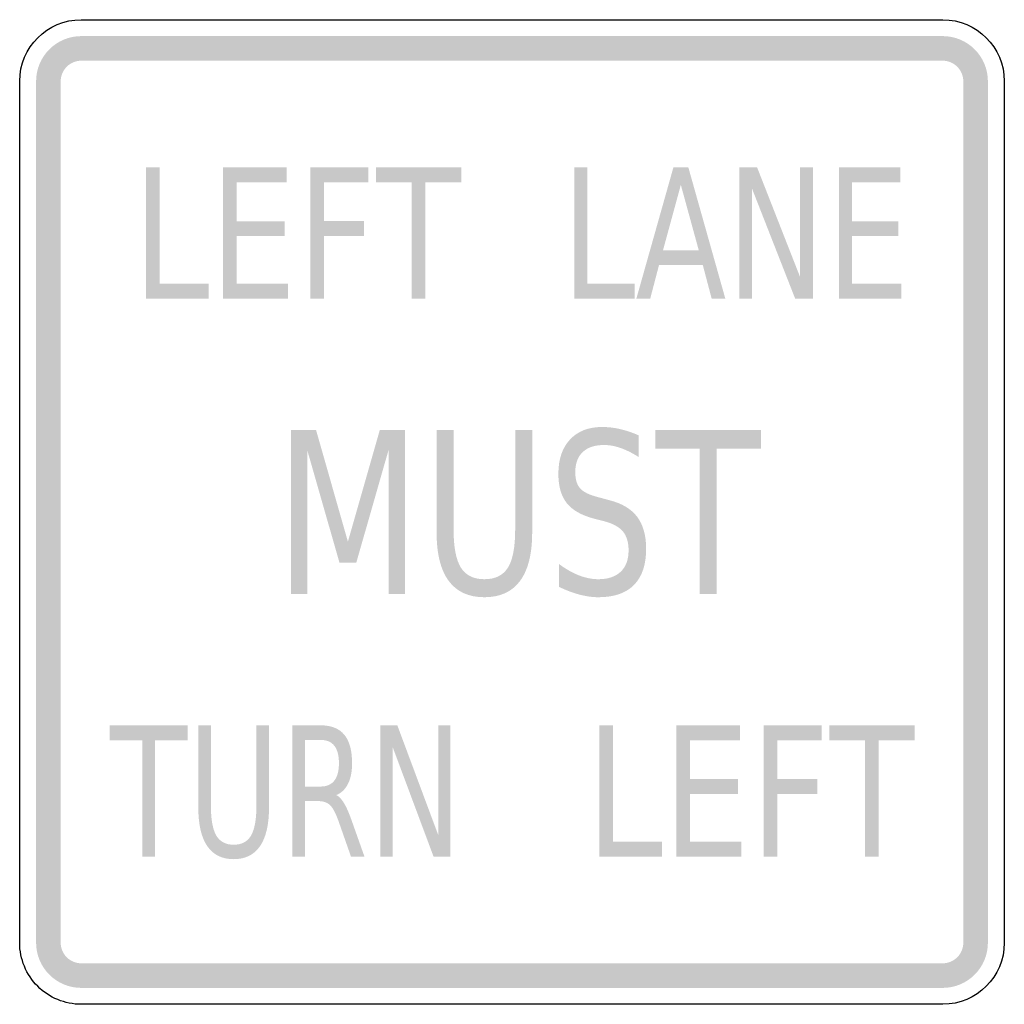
# Model space of a CAD drawing. Header units: inches. Extents: x -15 to 15, y -15 to 15.
import ezdxf

# ---------------------------------------------------------------- set-up
doc = ezdxf.new("R2010")
doc.units = ezdxf.units.IN
doc.header["$MEASUREMENT"] = 0

msp = doc.modelspace()

# ---------------------------------------------------------------- hatches: boundary and pattern name
for points in [[(-13.125, 14.5), (-13.26, 14.493), (-13.393, 14.474), (-13.524, 14.441), (-13.651, 14.395), (-13.773, 14.338), (-13.889, 14.268), (-13.997, 14.188), (-14.097, 14.097), (-14.188, 13.997), (-14.268, 13.889), (-14.338, 13.773), (-14.395, 13.651), (-14.441, 13.524), (-14.474, 13.393), (-14.493, 13.26), (-14.5, 13.125), (-13.75, 13.125), (-13.747, 13.186), (-13.738, 13.247), (-13.723, 13.306), (-13.702, 13.364), (-13.676, 13.42), (-13.645, 13.472), (-13.608, 13.521), (-13.567, 13.567), (-13.522, 13.608), (-13.472, 13.645), (-13.42, 13.676), (-13.364, 13.702), (-13.306, 13.723), (-13.247, 13.738), (-13.186, 13.747), (-13.125, 13.75), (-13.125, 14.5)], [(-13.125, 13.75), (13.125, 13.75), (13.125, 14.5), (-13.125, 14.5), (-13.125, 13.75)], [(14.5, 13.125), (14.493, 13.26), (14.474, 13.393), (14.441, 13.524), (14.395, 13.651), (14.338, 13.773), (14.268, 13.889), (14.188, 13.997), (14.097, 14.097), (13.997, 14.188), (13.889, 14.268), (13.773, 14.338), (13.651, 14.395), (13.524, 14.441), (13.393, 14.474), (13.26, 14.493), (13.125, 14.5), (13.125, 13.75), (13.186, 13.747), (13.247, 13.738), (13.306, 13.723), (13.364, 13.702), (13.42, 13.676), (13.472, 13.645), (13.521, 13.608), (13.567, 13.567), (13.608, 13.521), (13.645, 13.472), (13.676, 13.42), (13.702, 13.364), (13.723, 13.306), (13.738, 13.247), (13.747, 13.186), (13.75, 13.125), (14.5, 13.125)], [(-13.75, -13.125), (-13.75, 13.125), (-14.5, 13.125), (-14.5, -13.125), (-13.75, -13.125)], [(13.75, 13.125), (13.75, -13.125), (14.5, -13.125), (14.5, 13.125), (13.75, 13.125)], [(-11.149, 10.5), (-10.733, 10.5), (-10.733, 6.955), (-9.238, 6.955), (-9.238, 6.5), (-11.149, 6.5), (-11.149, 10.5)], [(-8.804, 10.5), (-6.863, 10.5), (-6.863, 10.045), (-8.388, 10.045), (-8.388, 8.86), (-6.925, 8.86), (-6.925, 8.405), (-8.388, 8.405), (-8.388, 6.955), (-6.824, 6.955), (-6.824, 6.5), (-8.804, 6.5), (-8.804, 10.5)], [(-6.143, 10.5), (-4.379, 10.5), (-4.379, 10.045), (-5.727, 10.045), (-5.727, 8.866), (-4.509, 8.866), (-4.509, 8.41), (-5.727, 8.41), (-5.727, 6.5), (-6.143, 6.5), (-6.143, 10.5)], [(-4.143, 10.5), (-1.547, 10.5), (-1.547, 10.045), (-2.637, 10.045), (-2.637, 6.5), (-3.053, 6.5), (-3.053, 10.045), (-4.143, 10.045), (-4.143, 10.5)], [(1.898, 10.5), (2.299, 10.5), (2.299, 6.955), (3.738, 6.955), (3.738, 6.5), (1.898, 6.5), (1.898, 10.5)], [(6.929, 10.5), (7.468, 10.5), (8.78, 7.154), (8.78, 10.5), (9.167, 10.5), (9.167, 6.5), (8.628, 6.5), (7.316, 9.846), (7.316, 6.5), (6.929, 6.5), (6.929, 10.5)], [(9.962, 10.5), (11.83, 10.5), (11.83, 10.045), (10.362, 10.045), (10.362, 8.86), (11.771, 8.86), (11.771, 8.405), (10.362, 8.405), (10.362, 6.955), (11.867, 6.955), (11.867, 6.5), (9.962, 6.5), (9.962, 10.5)], [(-6.738, 2.5), (-5.971, 2.5), (-5, -0.903), (-4.027, 2.5), (-3.26, 2.5), (-3.26, -2.5), (-3.761, -2.5), (-3.761, 1.89), (-4.743, -1.539), (-5.258, -1.539), (-6.24, 1.89), (-6.24, -2.5), (-6.738, -2.5), (-6.738, 2.5)], [(4.367, 2.5), (7.582, 2.5), (7.582, 1.931), (6.232, 1.931), (6.232, -2.5), (5.717, -2.5), (5.717, 1.931), (4.367, 1.931), (4.367, 2.5)], [(-12.258, -6.5), (-9.879, -6.5), (-9.879, -6.955), (-10.878, -6.955), (-10.878, -10.5), (-11.259, -10.5), (-11.259, -6.955), (-12.258, -6.955), (-12.258, -6.5)], [(-4.007, -6.5), (-3.494, -6.5), (-2.246, -9.846), (-2.246, -6.5), (-1.877, -6.5), (-1.877, -10.5), (-2.39, -10.5), (-3.639, -7.154), (-3.639, -10.5), (-4.007, -10.5), (-4.007, -6.5)], [(2.664, -6.5), (3.08, -6.5), (3.08, -10.045), (4.575, -10.045), (4.575, -10.5), (2.664, -10.5), (2.664, -6.5)], [(5.009, -6.5), (6.949, -6.5), (6.949, -6.955), (5.425, -6.955), (5.425, -8.14), (6.888, -8.14), (6.888, -8.595), (5.425, -8.595), (5.425, -10.045), (6.988, -10.045), (6.988, -10.5), (5.009, -10.5), (5.009, -6.5)], [(7.669, -6.5), (9.434, -6.5), (9.434, -6.955), (8.085, -6.955), (8.085, -8.134), (9.304, -8.134), (9.304, -8.59), (8.085, -8.59), (8.085, -10.5), (7.669, -10.5), (7.669, -6.5)], [(9.669, -6.5), (12.266, -6.5), (12.266, -6.955), (11.176, -6.955), (11.176, -10.5), (10.76, -10.5), (10.76, -6.955), (9.669, -6.955), (9.669, -6.5)], [(-14.5, -13.125), (-14.493, -13.26), (-14.474, -13.393), (-14.441, -13.524), (-14.395, -13.651), (-14.338, -13.773), (-14.268, -13.889), (-14.188, -13.997), (-14.097, -14.097), (-13.997, -14.188), (-13.889, -14.268), (-13.773, -14.338), (-13.651, -14.395), (-13.524, -14.441), (-13.393, -14.474), (-13.26, -14.493), (-13.125, -14.5), (-13.125, -13.75), (-13.186, -13.747), (-13.247, -13.738), (-13.306, -13.723), (-13.364, -13.702), (-13.42, -13.676), (-13.472, -13.645), (-13.522, -13.608), (-13.567, -13.567), (-13.608, -13.522), (-13.645, -13.472), (-13.676, -13.42), (-13.702, -13.364), (-13.723, -13.306), (-13.738, -13.247), (-13.747, -13.186), (-13.75, -13.125), (-14.5, -13.125)], [(13.125, -14.5), (13.26, -14.493), (13.393, -14.474), (13.524, -14.441), (13.651, -14.395), (13.773, -14.338), (13.889, -14.268), (13.997, -14.188), (14.097, -14.097), (14.188, -13.997), (14.268, -13.889), (14.338, -13.773), (14.395, -13.651), (14.441, -13.524), (14.474, -13.393), (14.493, -13.26), (14.5, -13.125), (13.75, -13.125), (13.747, -13.186), (13.738, -13.247), (13.723, -13.306), (13.702, -13.364), (13.676, -13.42), (13.645, -13.472), (13.608, -13.522), (13.567, -13.567), (13.521, -13.608), (13.472, -13.645), (13.42, -13.676), (13.364, -13.702), (13.306, -13.723), (13.247, -13.738), (13.186, -13.747), (13.125, -13.75), (13.125, -14.5)], [(13.125, -13.75), (-13.125, -13.75), (-13.125, -14.5), (13.125, -14.5), (13.125, -13.75)]]:
    msp.add_hatch(color=7).paths.add_polyline_path(points)
h = msp.add_hatch(color=7)
h.paths.add_polyline_path([(4.918, 10.5), (5.373, 10.5), (6.5, 6.5), (6.084, 6.5), (5.813, 7.526), (4.48, 7.526), (4.211, 6.5), (3.789, 6.5), (4.918, 10.5)])
h.paths.add_polyline_path([(5.144, 9.967), (4.601, 7.976), (5.69, 7.976), (5.144, 9.967)], flags=0)
h = msp.add_hatch(color=7)
edge = h.paths.add_edge_path()
edge.add_line((-2.297, 2.5), (-1.78, 2.5))
edge.add_line((-1.78, 2.5), (-1.78, -0.538))
edge.add_spline(control_points=[(-1.78, -0.538), (-1.78, -1.073), (-1.705, -1.459), (-1.557, -1.695), (-1.409, -1.93), (-1.17, -2.048), (-0.84, -2.048), (-0.51, -2.048), (-0.271, -1.93), (-0.124, -1.695), (0.023, -1.459), (0.097, -1.073), (0.097, -0.538)], knot_values=[0, 0, 0, 0, 1, 1, 1, 2, 2, 2, 3, 3, 3, 4, 4, 4, 4], degree=3, periodic=0)
edge.add_line((0.097, -0.538), (0.097, 2.5))
edge.add_line((0.097, 2.5), (0.615, 2.5))
edge.add_line((0.615, 2.5), (0.615, -0.621))
edge.add_spline(control_points=[(0.615, -0.621), (0.615, -1.273), (0.492, -1.765), (0.247, -2.098), (0.002, -2.431), (-0.361, -2.597), (-0.84, -2.597), (-1.321, -2.597), (-1.684, -2.431), (-1.93, -2.098), (-2.175, -1.765), (-2.297, -1.273), (-2.297, -0.621)], knot_values=[0, 0, 0, 0, 1, 1, 1, 2, 2, 2, 3, 3, 3, 4, 4, 4, 4], degree=3, periodic=0)
edge.add_line((-2.297, -0.621), (-2.297, 2.5))
h = msp.add_hatch(color=7)
edge = h.paths.add_edge_path()
edge.add_line((3.858, 2.336), (3.858, 1.676))
edge.add_spline(control_points=[(3.858, 1.676), (3.664, 1.799), (3.48, 1.89), (3.306, 1.951), (3.132, 2.011), (2.966, 2.041), (2.805, 2.041), (2.524, 2.041), (2.308, 1.97), (2.156, 1.827), (2.004, 1.684), (1.928, 1.481), (1.928, 1.217), (1.928, 0.996), (1.978, 0.829), (2.079, 0.717), (2.18, 0.604), (2.372, 0.513), (2.655, 0.444)], knot_values=[0, 0, 0, 0, 1, 1, 1, 2, 2, 2, 3, 3, 3, 4, 4, 4, 5, 5, 5, 6, 6, 6, 6], degree=3, periodic=0)
edge.add_line((2.655, 0.444), (2.964, 0.36))
edge.add_spline(control_points=[(2.964, 0.36), (3.349, 0.264), (3.632, 0.095), (3.814, -0.147), (3.996, -0.39), (4.087, -0.714), (4.087, -1.12), (4.087, -1.605), (3.964, -1.972), (3.718, -2.222), (3.472, -2.472), (3.11, -2.597), (2.633, -2.597), (2.451, -2.597), (2.259, -2.57), (2.057, -2.517), (1.854, -2.463), (1.644, -2.384), (1.427, -2.279)], knot_values=[0, 0, 0, 0, 1, 1, 1, 2, 2, 2, 3, 3, 3, 4, 4, 4, 5, 5, 5, 6, 6, 6, 6], degree=3, periodic=0)
edge.add_line((1.427, -2.279), (1.427, -1.582))
edge.add_spline(control_points=[(1.427, -1.582), (1.636, -1.736), (1.841, -1.853), (2.041, -1.931), (2.241, -2.009), (2.438, -2.048), (2.633, -2.048), (2.925, -2.048), (3.151, -1.972), (3.312, -1.82), (3.472, -1.668), (3.552, -1.452), (3.552, -1.17), (3.552, -0.925), (3.495, -0.733), (3.38, -0.594), (3.265, -0.456), (3.076, -0.352), (2.814, -0.283)], knot_values=[0, 0, 0, 0, 1, 1, 1, 2, 2, 2, 3, 3, 3, 4, 4, 4, 5, 5, 5, 6, 6, 6, 6], degree=3, periodic=0)
edge.add_line((2.814, -0.283), (2.502, -0.203))
edge.add_spline(control_points=[(2.502, -0.203), (2.117, -0.102), (1.84, 0.055), (1.669, 0.27), (1.498, 0.484), (1.413, 0.782), (1.413, 1.164), (1.413, 1.606), (1.531, 1.954), (1.768, 2.209), (2.005, 2.463), (2.331, 2.59), (2.746, 2.59), (2.925, 2.59), (3.107, 2.569), (3.292, 2.527), (3.477, 2.484), (3.665, 2.421), (3.858, 2.336)], knot_values=[0, 0, 0, 0, 1, 1, 1, 2, 2, 2, 3, 3, 3, 4, 4, 4, 5, 5, 5, 6, 6, 6, 6], degree=3, periodic=0)
h = msp.add_hatch(color=7)
edge = h.paths.add_edge_path()
edge.add_line((-9.558, -6.5), (-9.175, -6.5))
edge.add_line((-9.175, -6.5), (-9.175, -8.93))
edge.add_spline(control_points=[(-9.175, -8.93), (-9.175, -9.359), (-9.12, -9.667), (-9.011, -9.856), (-8.901, -10.044), (-8.724, -10.138), (-8.48, -10.138), (-8.235, -10.138), (-8.059, -10.044), (-7.95, -9.856), (-7.841, -9.667), (-7.786, -9.359), (-7.786, -8.93)], knot_values=[0, 0, 0, 0, 1, 1, 1, 2, 2, 2, 3, 3, 3, 4, 4, 4, 4], degree=3, periodic=0)
edge.add_line((-7.786, -8.93), (-7.786, -6.5))
edge.add_line((-7.786, -6.5), (-7.403, -6.5))
edge.add_line((-7.403, -6.5), (-7.403, -8.997))
edge.add_spline(control_points=[(-7.403, -8.997), (-7.403, -9.519), (-7.494, -9.912), (-7.675, -10.179), (-7.857, -10.445), (-8.125, -10.578), (-8.48, -10.578), (-8.836, -10.578), (-9.104, -10.445), (-9.286, -10.179), (-9.468, -9.912), (-9.558, -9.519), (-9.558, -8.997)], knot_values=[0, 0, 0, 0, 1, 1, 1, 2, 2, 2, 3, 3, 3, 4, 4, 4, 4], degree=3, periodic=0)
edge.add_line((-9.558, -8.997), (-9.558, -6.5))
h = msp.add_hatch(color=7)
edge = h.paths.add_edge_path()
edge.add_spline(control_points=[(-5.354, -8.625), (-5.272, -8.664), (-5.192, -8.748), (-5.115, -8.876), (-5.039, -9.005), (-4.961, -9.182), (-4.883, -9.407)], knot_values=[0, 0, 0, 0, 1, 1, 1, 2, 2, 2, 2], degree=3, periodic=0)
edge.add_line((-4.883, -9.407), (-4.495, -10.5))
edge.add_line((-4.495, -10.5), (-4.906, -10.5))
edge.add_line((-4.906, -10.5), (-5.266, -9.474))
edge.add_spline(control_points=[(-5.266, -9.474), (-5.358, -9.206), (-5.448, -9.028), (-5.535, -8.941), (-5.623, -8.853), (-5.742, -8.809), (-5.893, -8.809)], knot_values=[0, 0, 0, 0, 1, 1, 1, 2, 2, 2, 2], degree=3, periodic=0)
edge.add_line((-5.893, -8.809), (-6.307, -8.809))
edge.add_line((-6.307, -8.809), (-6.307, -10.5))
edge.add_line((-6.307, -10.5), (-6.689, -10.5))
edge.add_line((-6.689, -10.5), (-6.689, -6.5))
edge.add_line((-6.689, -6.5), (-5.83, -6.5))
edge.add_spline(control_points=[(-5.83, -6.5), (-5.507, -6.5), (-5.267, -6.596), (-5.109, -6.787), (-4.951, -6.978), (-4.873, -7.266), (-4.873, -7.652), (-4.873, -7.904), (-4.913, -8.113), (-4.995, -8.279), (-5.077, -8.445), (-5.196, -8.56), (-5.354, -8.625)], knot_values=[0, 0, 0, 0, 1, 1, 1, 2, 2, 2, 3, 3, 3, 4, 4, 4, 4], degree=3, periodic=0)
edge = h.paths.add_edge_path(flags=0)
edge.add_line((-6.307, -6.945), (-6.307, -8.365))
edge.add_line((-6.307, -8.365), (-5.83, -8.365))
edge.add_spline(control_points=[(-5.83, -8.365), (-5.645, -8.365), (-5.506, -8.304), (-5.413, -8.184), (-5.319, -8.063), (-5.273, -7.886), (-5.273, -7.652), (-5.273, -7.418), (-5.319, -7.242), (-5.413, -7.123), (-5.506, -7.004), (-5.645, -6.945), (-5.83, -6.945)], knot_values=[0, 0, 0, 0, 1, 1, 1, 2, 2, 2, 3, 3, 3, 4, 4, 4, 4], degree=3, periodic=0)
edge.add_line((-5.83, -6.945), (-6.307, -6.945))

# ---------------------------------------------------------------- linework, layer by layer
at = {"color": 7}
for points in [[(-13.125, 15), (13.125, 15)], [(-15, -13.125), (-15, 13.125)], [(15, 13.125), (15, -13.125)], [(13.125, -15), (-13.125, -15)]]:
    msp.add_lwpolyline(points, dxfattribs=at)
for points in [[(-15, 13.125), (-15, 14.161), (-14.161, 15), (-13.125, 15)], [(13.125, 15), (14.16, 15), (15, 14.161), (15, 13.125)], [(15, -13.125), (15, -14.161), (14.16, -15), (13.125, -15)]]:
    msp.add_open_spline(points, degree=3, dxfattribs=at)
msp.add_open_spline([(-13.125, -15), (-13.622, -15), (-14.099, -14.802), (-14.451, -14.451), (-14.802, -14.099), (-15, -13.622), (-15, -13.125)], degree=3, knots=[0, 0, 0, 0, 1, 1, 1, 2, 2, 2, 2], dxfattribs=at)

doc.saveas('drawing.dxf')
